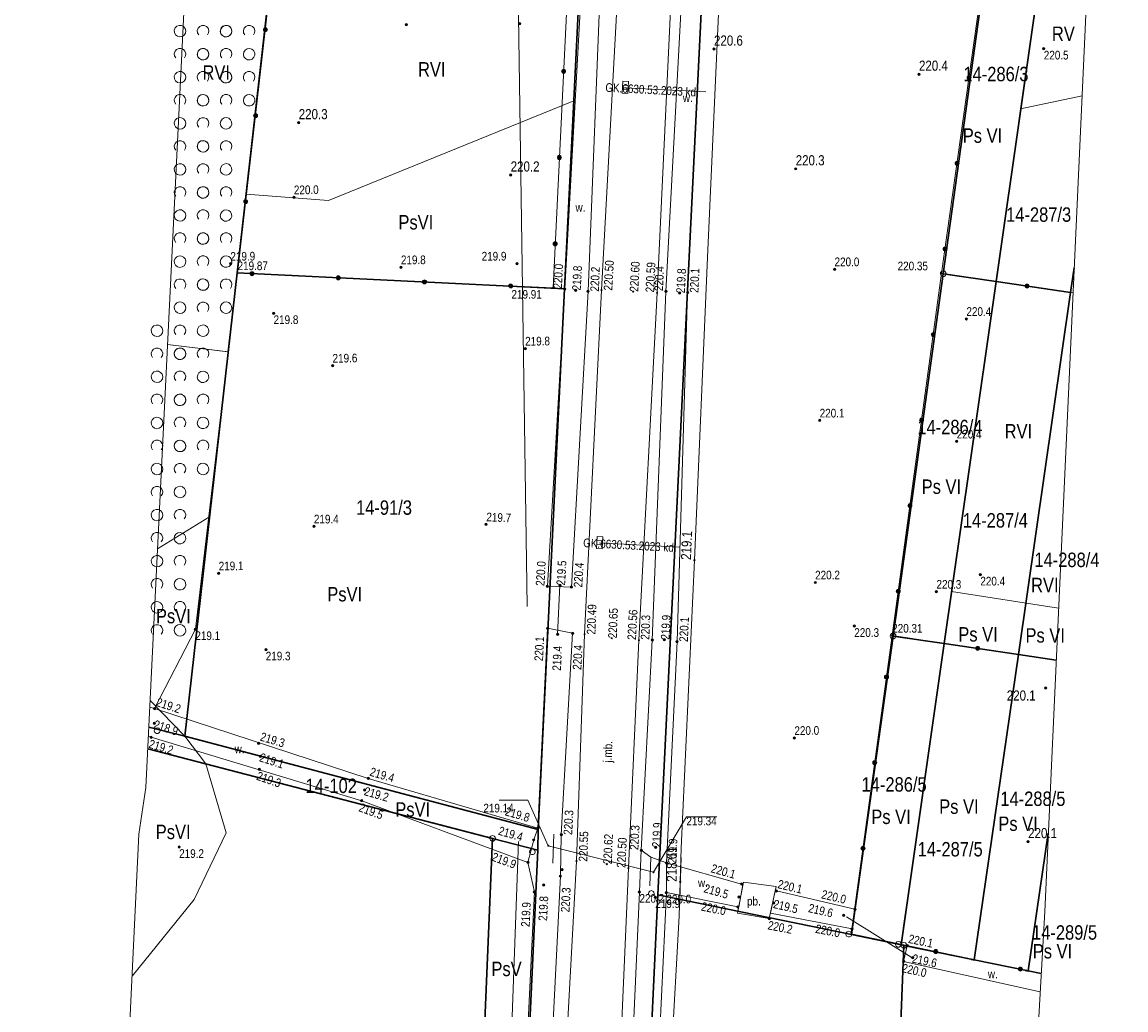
# Model space of a CAD drawing. Header units: metres. Extents: x 0 to 6601798, y -2700 to 5691112.
# Tile 57 of 60: x 6600193 to 6600289, y 5690691 to 5690777. Entities that reach past the tile are written whole.
import ezdxf
from ezdxf.enums import TextEntityAlignment as Align

# ---------------------------------------------------------------- set-up
doc = ezdxf.new("R2010")
doc.units = ezdxf.units.M
doc.header["$MEASUREMENT"] = 0
for name, color, linetype, lineweight in [('AS__Nowe_granice', 150, 'Continuous', 30), ('AS_podzial', 150, 'Continuous', 30), ('Dzialki', 150, 'Continuous', 30), ('ENERGETYKA_L_0', 7, 'Continuous', 5), ('Kontury', 7, 'Continuous', 5), ('Numery_dzialek', 150, 'Continuous', 5), ('Numery_konturow', 7, 'Continuous', 5), ('OTD_L_12', 7, 'Continuous', 5), ('OTK_E_T_0', 7, 'Continuous', 5), ('OTK_E_T_3', 7, 'Continuous', 5), ('OTK_E_T_4', 7, 'Continuous', 5), ('OTK_L_0', 7, 'Continuous', 5), ('OTK_L_4', 7, 'Continuous', 5), ('OTK_L_5', 7, 'Continuous', 5), ('OTK_L_8', 7, 'Continuous', 5), ('OTO_L_0', 7, 'Continuous', 5), ('OTR_T_0', 7, 'Continuous', 5), ('OTR_T_1', 7, 'Continuous', 5), ('OTW_E_T_2', 7, 'Continuous', 5), ('OTW_L_3', 7, 'Continuous', 5), ('OTZ_L_1', 7, 'Continuous', 5), ('P_SUK_T_1', 7, 'Continuous', 5), ('P_SUKP_E_T_0', 7, 'Continuous', 5), ('P_SUKP_L_0', 7, 'Continuous', 5), ('podzial_uzytki', 7, 'Continuous', 5), ('Punkty', 7, 'Continuous', 5), ('SUWP_L_0', 7, 'Continuous', 5), ('UEEOC_T_0', 7, 'Continuous', 5), ('UEEPB_L_0', 7, 'Continuous', 5), ('UEEPON_L_0', 7, 'Continuous', 5), ('UWWPM_L_1', 7, 'Continuous', 5), ('Uzytki', 7, 'Continuous', 5), ('WWRPP_T_0', 7, 'Continuous', 5)]:
    doc.layers.add(name, color=color, linetype=linetype, lineweight=lineweight)
doc.styles.add('STYL_ARIAL', font='ARIALN.TTF')

# ---------------------------------------------------------------- blocks, each defined once
blk = doc.blocks.new('GRT')
at = {"color": 7, "flags": 128}
blk.add_lwpolyline([(0, 2.5), (1.352, 2.103), (2.274, 1.039), (2.475, -0.356), (1.889, -1.637), (0.704, -2.399), (-0.704, -2.399), (-1.889, -1.637), (-2.475, -0.356), (-2.274, 1.039), (-1.352, 2.103), (0, 2.5)], dxfattribs=at)
blk = doc.blocks.new('GRO')
at = {"color": 7, "flags": 128}
blk.add_lwpolyline([(0, 0.45), (0.318, 0.318), (0.45, 0), (0.318, -0.318), (0, -0.45), (-0.318, -0.318), (-0.45, 0), (-0.318, 0.318), (0, 0.45)], dxfattribs=at)
blk = doc.blocks.new('801')
at = {"color": 0}
for radius in [1, 0.9, 0.8, 0.7, 0.6, 0.5, 0.4, 0.3, 0.2, 0.1]:
    blk.add_circle((0, 0), radius, dxfattribs=at)
blk = doc.blocks.new('403')
at = {"color": 0}
blk.add_circle((0, 0), 0.5, dxfattribs=at)
blk = doc.blocks.new('509')
at = {"color": 0}
for p, q in [((-5, -2.5), (-5, 2.5)), ((-5, 2.5), (5.5, 2.5)), ((-1.5, 2.5), (-1.5, -2.5)), ((2, 2.5), (2, -2.5)), ((5.5, 2.5), (5.5, -2.5)), ((5.5, -2.5), (-5, -2.5))]:
    blk.add_line(p, q, dxfattribs=at)
blk = doc.blocks.new('UGE')
at = {"color": 7, "flags": 128}
blk.add_lwpolyline([(0, 0.625), (0.442, 0.442), (0.625, 0), (0.442, -0.442), (0, -0.625), (-0.442, -0.442), (-0.625, 0), (-0.442, 0.442), (0, 0.625)], dxfattribs=at)
blk = doc.blocks.new('2_OTZK')
at = {"color": 7, "flags": 128}
for points in [[(-6.464, 6.464), (-8.208, 5.332), (-10.262, 5.007), (-12.27, 5.545), (-13.886, 6.853), (-14.83, 8.706), (-14.938, 10.782), (-14.193, 12.723), (-12.723, 14.193), (-10.782, 14.938), (-8.706, 14.83), (-6.853, 13.886), (-5.545, 12.27), (-5.007, 10.262), (-5.332, 8.208), (-6.464, 6.464)], [(6.25, 6.693), (5.232, 8.495), (5.031, 10.555), (5.682, 12.52), (7.072, 14.054), (8.965, 14.892), (11.035, 14.892), (12.928, 14.054), (14.318, 12.52), (14.969, 10.555), (14.768, 8.495), (13.75, 6.693)], [(-13.756, -13.3), (-14.771, -11.497), (-14.968, -9.439), (-14.316, -7.476), (-12.925, -5.945), (-11.034, -5.108), (-8.966, -5.108), (-7.075, -5.945), (-5.684, -7.476), (-5.032, -9.439), (-5.229, -11.497), (-6.244, -13.3)], [(6.464, -6.464), (8.208, -5.332), (10.262, -5.007), (12.27, -5.545), (13.886, -6.853), (14.83, -8.706), (14.938, -10.782), (14.193, -12.723), (12.723, -14.193), (10.782, -14.938), (8.706, -14.83), (6.853, -13.886), (5.545, -12.27), (5.007, -10.262), (5.332, -8.208), (6.464, -6.464)]]:
    blk.add_lwpolyline(points, dxfattribs=at)

msp = doc.modelspace()

# ---------------------------------------------------------------- linework, layer by layer
at = {"color": 7, "linetype": 'Continuous', "lineweight": 0, "flags": 128}
msp.add_lwpolyline([(6600268.02, 5690461.06), (6600281.59, 5690699.83), (6600288.64, 5690853.61), (6600288.02, 5690861.85), (6600285.45, 5690869.69), (6600281.07, 5690876.69), (6600275.14, 5690882.43), (6600268.01, 5690886.59), (6600254.33, 5690890.37), (6600247.4, 5690891.71), (6600239.16, 5690891.29), (6600231.25, 5690888.91), (6600224.15, 5690884.7), (6600218.26, 5690878.91), (6600213.93, 5690871.89), (6600211.41, 5690864.02), (6600210.84, 5690859.27), (6600203.54, 5690710.59), (6600202.93, 5690706.54), (6600192.79, 5690495.33)], dxfattribs=at)
at = {"layer": 'AS__Nowe_granice', "linetype": 'Continuous', "flags": 128}
for points in [[(6600255.54, 5690855.03), (6600247.99, 5690701.28)], [(6600217.22, 5690806.04), (6600211.48, 5690755.26)], [(6600239.9, 5690753.87), (6600242.41, 5690804.81)], [(6600272.78, 5690755.19), (6600277.02, 5690785.77)], [(6600211.48, 5690755.26), (6600206.93, 5690715.05)], [(6600211.48, 5690755.26), (6600239.9, 5690753.87)], [(6600268.42, 5690723.74), (6600272.78, 5690755.19)], [(6600237.6, 5690706.96), (6600239.9, 5690753.87)], [(6600264.82, 5690697.83), (6600268.42, 5690723.74)], [(6600203.705, 5690713.953), (6600233.64, 5690706.18), (6600237.567, 5690705.16), (6600237.6, 5690706.96), (6600206.93, 5690715.05), (6600203.798, 5690715.849)], [(6600206.93, 5690715.05), (6600237.6, 5690706.96)], [(6600237.6, 5690706.96), (6600237.567, 5690705.16)], [(6600223.3, 5690460.39), (6600233.64, 5690706.18)], [(6600233.64, 5690706.18), (6600237.567, 5690705.16)], [(6600237.567, 5690705.16), (6600226.2, 5690460.16)], [(6600247.99, 5690701.28), (6600236.59, 5690459.38)], [(6600247.99, 5690701.28), (6600264.82, 5690697.83)], [(6600269.11, 5690696.95), (6600264.82, 5690697.83)], [(6600269.36, 5690696.9), (6600269.11, 5690696.95)], [(6600260.02, 5690457.93), (6600269.36, 5690696.9)]]:
    msp.add_lwpolyline(points, dxfattribs=at)
at = {"layer": 'AS_podzial', "linetype": 'Continuous', "flags": 128}
for points in [[(6600272.78, 5690755.19), (6600277.36, 5690754.51)], [(6600268.42, 5690723.74), (6600272.85, 5690723.09)], [(6600206.93, 5690715.05), (6600203.798, 5690715.849)], [(6600233.64, 5690706.18), (6600228.433, 5690707.532)], [(6600269.11, 5690696.95), (6600269.491, 5690699.615)], [(6600269.36, 5690696.9), (6600275.47, 5690695.64)]]:
    msp.add_lwpolyline(points, dxfattribs=at)
at = {"layer": 'Dzialki', "linetype": 'Continuous', "flags": 128}
for points in [[(6600277.36, 5690754.51), (6600281.73, 5690785.07)], [(6600283.84, 5690753.55), (6600284.152, 5690755.71)], [(6600272.85, 5690723.09), (6600277.36, 5690754.51)], [(6600277.36, 5690754.51), (6600283.84, 5690753.55)], [(6600279.3, 5690722.13), (6600283.84, 5690753.55)], [(6600269.11, 5690696.95), (6600272.85, 5690723.09)], [(6600272.85, 5690723.09), (6600279.3, 5690722.13)], [(6600275.47, 5690695.64), (6600279.3, 5690722.13)], [(6600279.3, 5690722.13), (6600282.59, 5690721.646)], [(6600280.16, 5690694.68), (6600281.902, 5690706.625)], [(6600275.47, 5690695.64), (6600280.16, 5690694.68)], [(6600280.16, 5690694.68), (6600281.284, 5690694.448)]]:
    msp.add_lwpolyline(points, dxfattribs=at)
at = {"layer": 'ENERGETYKA_L_0', "color": 1, "linetype": 'Continuous', "flags": 128}
msp.add_lwpolyline([(6600249.87, 5690700), (6600250.01, 5690704.52)], dxfattribs=at)
at = {"layer": 'Kontury', "color": 3, "linetype": 'Continuous', "flags": 128}
for points in [[(6600255.54, 5690855.03), (6600247.99, 5690701.28)], [(6600279.5, 5690769.5), (6600287.27, 5690823.718)], [(6600240.71, 5690770.19), (6600242.41, 5690804.81)], [(6600240.71, 5690770.19), (6600219.39, 5690761.55)], [(6600237.6, 5690706.96), (6600240.71, 5690770.19)], [(6600279.5, 5690769.5), (6600284.835, 5690770.617)], [(6600277.36, 5690754.51), (6600279.5, 5690769.5)], [(6600212.25, 5690762.08), (6600210.66, 5690748.42)], [(6600219.39, 5690761.55), (6600212.25, 5690762.08)], [(6600273.5, 5690727.61), (6600277.36, 5690754.51)], [(6600210.66, 5690748.42), (6600205.429, 5690749.053)], [(6600282.797, 5690726.161), (6600273.5, 5690727.61)], [(6600233.64, 5690706.18), (6600208.74, 5690712.65)], [(6600208.74, 5690712.65), (6600210.52, 5690706.68)], [(6600210.52, 5690706.68), (6600207.73, 5690700.87)], [(6600237.57, 5690705.16), (6600237.6, 5690706.96)], [(6600235.146, 5690652.961), (6600237.57, 5690705.16)], [(6600207.73, 5690700.87), (6600202.339, 5690694.233)], [(6600247.99, 5690701.28), (6600245.685, 5690652.359)], [(6600251.2, 5690700.62), (6600250.53, 5690700.76)], [(6600264.58, 5690697.87), (6600251.2, 5690700.62)], [(6600268.89, 5690696.99), (6600264.58, 5690697.87)], [(6600275.47, 5690695.64), (6600268.89, 5690696.99)]]:
    msp.add_lwpolyline(points, dxfattribs=at)
at = {"layer": 'OTD_L_12', "color": 7, "linetype": 'Continuous', "flags": 128}
for points in [[(6600238.974, 5690706.564), (6600238.885, 5690704.039)], [(6600247.373, 5690704.553), (6600247.301, 5690702.057)]]:
    msp.add_lwpolyline(points, dxfattribs=at)
at = {"layer": 'OTK_L_0', "color": 7, "linetype": 'Continuous', "flags": 128}
for points in [[(6600243.101, 5690753.757), (6600244.598, 5690781.447)], [(6600249.26, 5690781.775), (6600247.929, 5690753.533)], [(6600241.634, 5690723.898), (6600243.101, 5690753.757)], [(6600247.929, 5690753.533), (6600246.355, 5690723.379)], [(6600240.928, 5690704.194), (6600241.634, 5690723.898)], [(6600246.355, 5690723.379), (6600245.438, 5690703.6)], [(6600239.13, 5690671.373), (6600240.928, 5690704.194)], [(6600245.438, 5690703.6), (6600244.037, 5690671.143)]]:
    msp.add_lwpolyline(points, dxfattribs=at)
at = {"layer": 'OTK_L_4', "color": 7, "linetype": 'Continuous', "flags": 128}
for points in [[(6600255.421, 5690702.373), (6600254.912, 5690699.688)], [(6600258.276, 5690702.019), (6600255.421, 5690702.373)], [(6600257.672, 5690699.219), (6600258.276, 5690702.019)], [(6600254.912, 5690699.688), (6600257.672, 5690699.219)]]:
    msp.add_lwpolyline(points, dxfattribs=at)
at = {"layer": 'OTK_L_5', "color": 7, "linetype": 'Continuous', "flags": 128}
for points in [[(6600239.917, 5690753.864), (6600241.471, 5690782.248)], [(6600243.073, 5690782.047), (6600241.937, 5690753.665)], [(6600248.691, 5690753.657), (6600250.206, 5690781.636)], [(6600251.898, 5690781.546), (6600250.576, 5690753.557)], [(6600238.401, 5690728.059), (6600239.917, 5690753.864)], [(6600241.937, 5690753.665), (6600240.495, 5690727.999)], [(6600247.516, 5690723.4), (6600248.691, 5690753.657)], [(6600250.576, 5690753.557), (6600249.662, 5690723.268)], [(6600240.495, 5690727.999), (6600238.401, 5690728.059)], [(6600237.579, 5690707.078), (6600238.423, 5690724.425)], [(6600238.423, 5690724.425), (6600240.587, 5690723.981)], [(6600240.587, 5690723.981), (6600239.614, 5690706.519)], [(6600246.56, 5690705.152), (6600247.516, 5690723.4)], [(6600249.662, 5690723.268), (6600248.761, 5690704.055)], [(6600237.221, 5690706.058), (6600237.579, 5690707.078)], [(6600239.614, 5690706.519), (6600239.54, 5690702.906)], [(6600236.71, 5690704.094), (6600237.221, 5690706.058)], [(6600246.4, 5690701.54), (6600246.56, 5690705.152)], [(6600247.373, 5690704.553), (6600246.56, 5690705.152)], [(6600246.56, 5690705.152), (6600247.373, 5690704.553)], [(6600237.273, 5690701.541), (6600236.71, 5690704.094)], [(6600248.761, 5690704.055), (6600247.373, 5690704.553)], [(6600247.373, 5690704.553), (6600248.761, 5690704.055)], [(6600248.761, 5690704.055), (6600248.739, 5690701.483)], [(6600239.54, 5690702.906), (6600237.942, 5690671.424)], [(6600235.799, 5690671.306), (6600237.273, 5690701.541)], [(6600245.055, 5690671.169), (6600246.4, 5690701.54)], [(6600248.739, 5690701.483), (6600247.303, 5690671.41)]]:
    msp.add_lwpolyline(points, dxfattribs=at)
at = {"layer": 'OTK_L_8', "color": 7, "linetype": 'Continuous', "flags": 128}
for points in [[(6600239.499, 5690728.149), (6600239.293, 5690723.88)], [(6600238.477, 5690705.549), (6600247.62, 5690703.238)], [(6600270, 5690695.89), (6600264.38, 5690699.39)]]:
    msp.add_lwpolyline(points, dxfattribs=at)
at = {"layer": 'OTO_L_0', "color": 7, "linetype": 'Continuous', "flags": 128}
for points in [[(6600272.64, 5690755.223), (6600276.919, 5690785.758)], [(6600238.894, 5690753.957), (6600240.234, 5690781.365)], [(6600214.374, 5690780.376), (6600211.504, 5690755.239)], [(6600211.504, 5690755.239), (6600238.894, 5690753.957)], [(6600268.346, 5690723.781), (6600272.64, 5690755.223)], [(6600272.64, 5690755.223), (6600284.052, 5690753.523)], [(6600264.788, 5690697.894), (6600268.346, 5690723.781)], [(6600268.346, 5690723.781), (6600282.59, 5690721.652)], [(6600264.788, 5690697.894), (6600281.285, 5690694.464)]]:
    msp.add_lwpolyline(points, dxfattribs=at)
at = {"layer": 'OTO_L_0', "color": 7, "linetype": 'Continuous'}
for centre, radius in [((6600213.915, 5690776.355), 0.175), ((6600213.915, 5690776.355), 0.158), ((6600213.915, 5690776.355), 0.14), ((6600213.915, 5690776.355), 0.122), ((6600213.915, 5690776.355), 0.105), ((6600213.915, 5690776.355), 0.0875), ((6600213.915, 5690776.355), 0.07), ((6600213.915, 5690776.355), 0.0525), ((6600213.915, 5690776.355), 0.035), ((6600239.813, 5690772.762), 0.175), ((6600239.813, 5690772.762), 0.158), ((6600239.813, 5690772.762), 0.14), ((6600239.813, 5690772.762), 0.122), ((6600239.813, 5690772.762), 0.105), ((6600239.813, 5690772.762), 0.0875), ((6600239.813, 5690772.762), 0.07), ((6600239.813, 5690772.762), 0.0525), ((6600239.813, 5690772.762), 0.035), ((6600275.018, 5690772.193), 0.175), ((6600275.018, 5690772.193), 0.158), ((6600275.018, 5690772.193), 0.14), ((6600275.018, 5690772.193), 0.122), ((6600275.018, 5690772.193), 0.105), ((6600275.018, 5690772.193), 0.0875), ((6600275.018, 5690772.193), 0.07), ((6600275.018, 5690772.193), 0.0525), ((6600275.018, 5690772.193), 0.035), ((6600213.064, 5690768.903), 0.175), ((6600213.064, 5690768.903), 0.158), ((6600213.064, 5690768.903), 0.14), ((6600213.064, 5690768.903), 0.122), ((6600213.064, 5690768.903), 0.105), ((6600213.064, 5690768.903), 0.0875), ((6600213.064, 5690768.903), 0.07), ((6600213.064, 5690768.903), 0.0525), ((6600213.064, 5690768.903), 0.035), ((6600239.447, 5690765.271), 0.175), ((6600239.447, 5690765.271), 0.158), ((6600239.447, 5690765.271), 0.14), ((6600239.447, 5690765.271), 0.122), ((6600239.447, 5690765.271), 0.105), ((6600239.447, 5690765.271), 0.0875), ((6600239.447, 5690765.271), 0.07), ((6600239.447, 5690765.271), 0.0525), ((6600239.447, 5690765.271), 0.035), ((6600273.977, 5690764.765), 0.175), ((6600273.977, 5690764.765), 0.158), ((6600273.977, 5690764.765), 0.14), ((6600273.977, 5690764.765), 0.122), ((6600273.977, 5690764.765), 0.105), ((6600273.977, 5690764.765), 0.0875), ((6600273.977, 5690764.765), 0.07), ((6600273.977, 5690764.765), 0.0525), ((6600273.977, 5690764.765), 0.035), ((6600212.213, 5690761.451), 0.175), ((6600212.213, 5690761.451), 0.158), ((6600212.213, 5690761.451), 0.14), ((6600212.213, 5690761.451), 0.122), ((6600212.213, 5690761.451), 0.105), ((6600212.213, 5690761.451), 0.0875), ((6600212.213, 5690761.451), 0.07), ((6600212.213, 5690761.451), 0.0525), ((6600212.213, 5690761.451), 0.035), ((6600239.081, 5690757.78), 0.175), ((6600239.081, 5690757.78), 0.158), ((6600239.081, 5690757.78), 0.14), ((6600239.081, 5690757.78), 0.122), ((6600239.081, 5690757.78), 0.105), ((6600239.081, 5690757.78), 0.0875), ((6600239.081, 5690757.78), 0.07), ((6600239.081, 5690757.78), 0.0525), ((6600239.081, 5690757.78), 0.035), ((6600272.936, 5690757.338), 0.175), ((6600272.936, 5690757.338), 0.158), ((6600272.936, 5690757.338), 0.14), ((6600272.936, 5690757.338), 0.122), ((6600272.936, 5690757.338), 0.105), ((6600272.936, 5690757.338), 0.0875), ((6600272.936, 5690757.338), 0.07), ((6600272.936, 5690757.338), 0.0525), ((6600272.936, 5690757.338), 0.035), ((6600212.75, 5690755.181), 0.175), ((6600212.75, 5690755.181), 0.158), ((6600212.75, 5690755.181), 0.14), ((6600212.75, 5690755.181), 0.122), ((6600212.75, 5690755.181), 0.105), ((6600212.75, 5690755.181), 0.0875), ((6600212.75, 5690755.181), 0.07), ((6600212.75, 5690755.181), 0.0525), ((6600212.75, 5690755.181), 0.035), ((6600220.242, 5690754.83), 0.175), ((6600220.242, 5690754.83), 0.158), ((6600220.242, 5690754.83), 0.14), ((6600220.242, 5690754.83), 0.122), ((6600220.242, 5690754.83), 0.105), ((6600220.242, 5690754.83), 0.0875), ((6600220.242, 5690754.83), 0.07), ((6600220.242, 5690754.83), 0.0525), ((6600220.242, 5690754.83), 0.035), ((6600227.734, 5690754.479), 0.175), ((6600227.734, 5690754.479), 0.158), ((6600227.734, 5690754.479), 0.14), ((6600227.734, 5690754.479), 0.122), ((6600227.734, 5690754.479), 0.105), ((6600227.734, 5690754.479), 0.0875), ((6600227.734, 5690754.479), 0.07), ((6600227.734, 5690754.479), 0.0525), ((6600227.734, 5690754.479), 0.035), ((6600235.225, 5690754.129), 0.175), ((6600235.225, 5690754.129), 0.158), ((6600235.225, 5690754.129), 0.14), ((6600235.225, 5690754.129), 0.122), ((6600235.225, 5690754.129), 0.105), ((6600235.225, 5690754.129), 0.0875), ((6600235.225, 5690754.129), 0.07), ((6600235.225, 5690754.129), 0.0525), ((6600235.225, 5690754.129), 0.035), ((6600280.058, 5690754.118), 0.175), ((6600280.058, 5690754.118), 0.158), ((6600280.058, 5690754.118), 0.14), ((6600280.058, 5690754.118), 0.122), ((6600280.058, 5690754.118), 0.105), ((6600280.058, 5690754.118), 0.0875), ((6600280.058, 5690754.118), 0.07), ((6600280.058, 5690754.118), 0.0525), ((6600280.058, 5690754.118), 0.035), ((6600271.914, 5690749.908), 0.175), ((6600271.914, 5690749.908), 0.158), ((6600271.914, 5690749.908), 0.14), ((6600271.914, 5690749.908), 0.122), ((6600271.914, 5690749.908), 0.105), ((6600271.914, 5690749.908), 0.0875), ((6600271.914, 5690749.908), 0.07), ((6600271.914, 5690749.908), 0.0525), ((6600271.914, 5690749.908), 0.035), ((6600270.899, 5690742.477), 0.175), ((6600270.899, 5690742.477), 0.158), ((6600270.899, 5690742.477), 0.14), ((6600270.899, 5690742.477), 0.122), ((6600270.899, 5690742.477), 0.105), ((6600270.899, 5690742.477), 0.0875), ((6600270.899, 5690742.477), 0.07), ((6600270.899, 5690742.477), 0.0525), ((6600270.899, 5690742.477), 0.035), ((6600269.885, 5690735.046), 0.175), ((6600269.885, 5690735.046), 0.158), ((6600269.885, 5690735.046), 0.14), ((6600269.885, 5690735.046), 0.122), ((6600269.885, 5690735.046), 0.105), ((6600269.885, 5690735.046), 0.0875), ((6600269.885, 5690735.046), 0.07), ((6600269.885, 5690735.046), 0.0525), ((6600269.885, 5690735.046), 0.035), ((6600268.87, 5690727.615), 0.175), ((6600268.87, 5690727.615), 0.158), ((6600268.87, 5690727.615), 0.14), ((6600268.87, 5690727.615), 0.122), ((6600268.87, 5690727.615), 0.105), ((6600268.87, 5690727.615), 0.0875), ((6600268.87, 5690727.615), 0.07), ((6600268.87, 5690727.615), 0.0525), ((6600268.87, 5690727.615), 0.035), ((6600275.764, 5690722.673), 0.175), ((6600275.764, 5690722.673), 0.158), ((6600275.764, 5690722.673), 0.14), ((6600275.764, 5690722.673), 0.122), ((6600275.764, 5690722.673), 0.105), ((6600275.764, 5690722.673), 0.0875), ((6600275.764, 5690722.673), 0.07), ((6600275.764, 5690722.673), 0.0525), ((6600275.764, 5690722.673), 0.035), ((6600267.852, 5690720.184), 0.175), ((6600267.852, 5690720.184), 0.158), ((6600267.852, 5690720.184), 0.14), ((6600267.852, 5690720.184), 0.122), ((6600267.852, 5690720.184), 0.105), ((6600267.852, 5690720.184), 0.0875), ((6600267.852, 5690720.184), 0.07), ((6600267.852, 5690720.184), 0.0525), ((6600267.852, 5690720.184), 0.035), ((6600266.831, 5690712.754), 0.175), ((6600266.831, 5690712.754), 0.158), ((6600266.831, 5690712.754), 0.14), ((6600266.831, 5690712.754), 0.122), ((6600266.831, 5690712.754), 0.105), ((6600266.831, 5690712.754), 0.0875), ((6600266.831, 5690712.754), 0.07), ((6600266.831, 5690712.754), 0.0525), ((6600266.831, 5690712.754), 0.035), ((6600265.809, 5690705.324), 0.175), ((6600265.809, 5690705.324), 0.158), ((6600265.809, 5690705.324), 0.14), ((6600265.809, 5690705.324), 0.122), ((6600265.809, 5690705.324), 0.105), ((6600265.809, 5690705.324), 0.0875), ((6600265.809, 5690705.324), 0.07), ((6600265.809, 5690705.324), 0.0525), ((6600265.809, 5690705.324), 0.035), ((6600272.131, 5690696.367), 0.175), ((6600272.131, 5690696.367), 0.158), ((6600272.131, 5690696.367), 0.14), ((6600272.131, 5690696.367), 0.122), ((6600272.131, 5690696.367), 0.105), ((6600272.131, 5690696.367), 0.0875), ((6600272.131, 5690696.367), 0.07), ((6600272.131, 5690696.367), 0.0525), ((6600272.131, 5690696.367), 0.035), ((6600279.474, 5690694.841), 0.175), ((6600279.474, 5690694.841), 0.158), ((6600279.474, 5690694.841), 0.14), ((6600279.474, 5690694.841), 0.122), ((6600279.474, 5690694.841), 0.105), ((6600279.474, 5690694.841), 0.0875), ((6600279.474, 5690694.841), 0.07), ((6600279.474, 5690694.841), 0.0525), ((6600279.474, 5690694.841), 0.035)]:
    msp.add_circle(centre, radius, dxfattribs=at)
at = {"layer": 'OTR_T_0', "color": 7, "linetype": 'Continuous', "flags": 128}
for points in [[(6600234.203, 5690709.5), (6600236.7, 5690709.5)], [(6600238.48, 5690705.55), (6600236.7, 5690709.5)], [(6600247.62, 5690703.238), (6600250.478, 5690708.054)], [(6600250.478, 5690708.054), (6600253.11, 5690708.054)]]:
    msp.add_lwpolyline(points, dxfattribs=at)
at = {"layer": 'OTW_L_3', "color": 7, "linetype": 'Continuous', "flags": 128}
for points in [[(6600203.882, 5690717.561), (6600204.29, 5690717.444), (6600222.846, 5690711.391)], [(6600222.282, 5690709.444), (6600203.999, 5690714.96), (6600203.758, 5690715.032)], [(6600222.846, 5690711.391), (6600237.579, 5690707.078)], [(6600236.71, 5690704.094), (6600222.282, 5690709.444)], [(6600237.579, 5690707.078), (6600237.221, 5690706.058)], [(6600237.221, 5690706.058), (6600236.71, 5690704.094)], [(6600248.761, 5690704.055), (6600248.739, 5690701.483)], [(6600255.263, 5690702.217), (6600248.761, 5690704.055)], [(6600255.387, 5690702.193), (6600255.014, 5690700.225)], [(6600255.263, 5690702.217), (6600255.387, 5690702.193)], [(6600248.739, 5690701.483), (6600254.94, 5690700.239)], [(6600257.774, 5690699.693), (6600258.195, 5690701.642)], [(6600258.195, 5690701.642), (6600258.285, 5690701.624)], [(6600265.108, 5690700.029), (6600258.285, 5690701.624)], [(6600255.014, 5690700.225), (6600254.94, 5690700.239)], [(6600264.857, 5690698.329), (6600265.108, 5690700.029)], [(6600264.857, 5690698.329), (6600257.774, 5690699.693)], [(6600269.65, 5690696.869), (6600269.337, 5690695.503)], [(6600281.285, 5690694.461), (6600269.65, 5690696.869)], [(6600269.337, 5690695.503), (6600281.195, 5690692.875)]]:
    msp.add_lwpolyline(points, dxfattribs=at)
at = {"layer": 'OTZ_L_1', "color": 7, "linetype": 'Continuous', "flags": 128}
for points in [[(6600217.146, 5690806.18), (6600211.504, 5690755.239)], [(6600211.504, 5690755.239), (6600207.839, 5690724.331)], [(6600207.839, 5690724.331), (6600204.29, 5690717.444)], [(6600204.29, 5690717.444), (6600203.882, 5690717.561)]]:
    msp.add_lwpolyline(points, dxfattribs=at)
at = {"layer": 'P_SUKP_L_0', "color": 30, "linetype": 'Continuous', "flags": 128}
for points in [[(6600252.16, 5690770.96), (6600245.17, 5690771.33)], [(6600242.94, 5690731.83), (6600249.88, 5690731.46)]]:
    msp.add_lwpolyline(points, dxfattribs=at)
at = {"layer": 'podzial_uzytki', "color": 3, "linetype": 'Continuous', "flags": 128}
msp.add_lwpolyline([(6600233.64, 5690706.18), (6600236.43, 5690705.46)], dxfattribs=at)
at = {"layer": 'SUWP_L_0', "color": 161, "linetype": 'Continuous', "flags": 128}
msp.add_lwpolyline([(6600232.4, 5690609.11), (6600235.89, 5690705.92)], dxfattribs=at)
at = {"layer": 'UEEPB_L_0', "color": 1, "linetype": 'Continuous', "flags": 128}
for points in [[(6600250.02, 5690705.34), (6600249.94, 5690702.42)], [(6600249.94, 5690702.42), (6600249.86, 5690699.43)]]:
    msp.add_lwpolyline(points, dxfattribs=at)
at = {"layer": 'UEEPON_L_0', "color": 1, "linetype": 'Continuous', "flags": 128}
for points in [[(6600252.32, 5690756.6), (6600253.38, 5690780.31)], [(6600251.17, 5690730.32), (6600252.32, 5690756.6)], [(6600250.02, 5690705.34), (6600251.17, 5690730.32)], [(6600249.94, 5690702.42), (6600250.02, 5690705.34)], [(6600249.86, 5690699.43), (6600249.94, 5690702.42)], [(6600248.51, 5690675.59), (6600249.86, 5690699.43)]]:
    msp.add_lwpolyline(points, dxfattribs=at)
at = {"layer": 'UWWPM_L_1', "color": 161, "linetype": 'Continuous', "flags": 128}
msp.add_lwpolyline([(6600235.43, 5690809.14), (6600236.651, 5690726.312)], dxfattribs=at)
at = {"layer": 'Uzytki', "color": 3, "linetype": 'Continuous', "flags": 128}
for points in [[(6600255.54, 5690855.03), (6600247.99, 5690701.28)], [(6600240.71, 5690770.19), (6600242.41, 5690804.81)], [(6600240.71, 5690770.19), (6600219.39, 5690761.55)], [(6600237.6, 5690706.96), (6600240.71, 5690770.19)], [(6600212.25, 5690762.08), (6600210.7, 5690748.41)], [(6600219.39, 5690761.55), (6600212.25, 5690762.08)], [(6600205.428, 5690749.049), (6600210.7, 5690748.41)], [(6600210.7, 5690748.41), (6600209.06, 5690734.08)], [(6600209.06, 5690734.08), (6600204.558, 5690731.317)], [(6600203.911, 5690718.155), (6600206.93, 5690715.05)], [(6600206.93, 5690715.05), (6600208.74, 5690712.65)], [(6600208.74, 5690712.65), (6600203.705, 5690713.955)], [(6600237.57, 5690705.16), (6600237.6, 5690706.96)], [(6600235.146, 5690652.961), (6600237.57, 5690705.16)], [(6600247.99, 5690701.28), (6600245.685, 5690652.359)]]:
    msp.add_lwpolyline(points, dxfattribs=at)

# ---------------------------------------------------------------- block references
at = {"layer": 'OTR_T_0', "color": 7, "linetype": 'Continuous', "xscale": 0.1, "yscale": 0.1, "zscale": 0.1, "rotation": 0.0008399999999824}
for p in [(6600211.504, 5690755.239), (6600272.64, 5690755.223), (6600238.894, 5690753.957), (6600243.101, 5690753.757), (6600245.855, 5690753.63), (6600247.929, 5690753.533), (6600241.634, 5690723.898), (6600268.346, 5690723.781), (6600243.991, 5690723.552), (6600246.355, 5690723.379), (6600240.928, 5690704.194), (6600243.562, 5690703.95), (6600245.438, 5690703.6)]:
    msp.add_blockref('403', p, dxfattribs=at)
at = {"layer": 'OTR_T_0', "color": 7, "linetype": 'Continuous', "xscale": 0.1, "yscale": 0.1, "zscale": 0.1}
for p in [(6600238.48, 5690705.55), (6600247.62, 5690703.238)]:
    msp.add_blockref('403', p, dxfattribs=at)
at = {"layer": 'OTR_T_1', "color": 7, "linetype": 'Continuous', "xscale": 0.1, "yscale": 0.1, "zscale": 0.1}
for p in [(6600226.15, 5690776.81), (6600236.01, 5690776.89), (6600281.51, 5690774.72), (6600216.4, 5690761.82), (6600210.89, 5690756.05), (6600225.69, 5690755.75), (6600235.77, 5690756.07), (6600263.34, 5690755.58), (6600214.63, 5690751.76), (6600274.79, 5690751.27), (6600236.48, 5690748.69), (6600219.76, 5690747.21), (6600262.05, 5690742.45), (6600273.95, 5690740.63), (6600218.13, 5690733.26), (6600233.08, 5690733.45), (6600209.87, 5690729.18), (6600276, 5690729.07), (6600261.66, 5690728.39), (6600272.19, 5690727.6), (6600213.96, 5690722.55), (6600213.33, 5690714.44), (6600259.86, 5690714.9), (6600213.47, 5690713.31), (6600213.39, 5690712.18), (6600239.68, 5690703.46)]:
    msp.add_blockref('801', p, dxfattribs=at)
at = {"layer": 'OTR_T_1', "color": 7, "linetype": 'Continuous', "xscale": 0.1, "yscale": 0.1, "zscale": 0.1, "rotation": 0.0008399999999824}
for p in [(6600239.917, 5690753.864), (6600240.86, 5690753.74), (6600241.937, 5690753.665), (6600248.691, 5690753.657), (6600249.898, 5690753.502), (6600250.576, 5690753.557), (6600238.401, 5690728.059), (6600239.499, 5690728.149), (6600240.495, 5690727.999), (6600207.839, 5690724.331), (6600238.423, 5690724.425), (6600239.293, 5690723.88), (6600240.587, 5690723.981), (6600265.053, 5690724.61), (6600247.516, 5690723.4), (6600248.565, 5690723.436), (6600249.662, 5690723.268), (6600204.29, 5690717.444), (6600204.282, 5690716.175), (6600203.999, 5690714.96), (6600222.846, 5690711.391), (6600222.55, 5690710.375), (6600222.282, 5690709.444), (6600237.579, 5690707.078), (6600239.614, 5690706.519), (6600237.221, 5690706.058), (6600206.43, 5690705.43), (6600246.56, 5690705.152), (6600247.798, 5690705.416), (6600236.71, 5690704.094), (6600248.761, 5690704.055), (6600239.54, 5690702.906), (6600238.09, 5690702.134), (6600255.263, 5690702.217), (6600258.285, 5690701.624), (6600237.273, 5690701.541), (6600246.4, 5690701.54), (6600247.775, 5690701.08), (6600248.739, 5690701.483), (6600255.038, 5690701.098), (6600254.94, 5690700.239), (6600258.064, 5690700.583), (6600265.108, 5690700.029), (6600257.672, 5690699.219), (6600264.13, 5690699.517), (6600264.857, 5690698.329), (6600269.65, 5690696.869), (6600269.337, 5690695.503), (6600270.114, 5690695.843)]:
    msp.add_blockref('801', p, dxfattribs=at)
at = {"layer": 'OTZ_L_1', "color": 7, "linetype": 'Continuous', "xscale": 0.1, "yscale": 0.1, "zscale": 0.1}
for p in [(6600209.504, 5690777.239), (6600207.504, 5690775.239), (6600211.504, 5690775.239), (6600209.504, 5690773.239), (6600207.504, 5690771.239), (6600211.504, 5690771.239), (6600209.504, 5690769.239), (6600207.504, 5690767.239), (6600209.504, 5690765.239), (6600207.504, 5690763.239), (6600209.504, 5690761.239), (6600207.504, 5690759.239), (6600209.504, 5690757.239), (6600207.504, 5690755.239), (6600209.504, 5690753.239), (6600207.504, 5690751.239), (6600205.504, 5690749.239), (6600207.504, 5690747.239), (6600205.504, 5690745.239), (6600207.504, 5690743.239), (6600205.504, 5690741.239), (6600207.504, 5690739.239), (6600205.504, 5690737.239), (6600205.504, 5690733.239), (6600205.504, 5690729.239), (6600205.504, 5690725.239)]:
    msp.add_blockref('2_OTZK', p, dxfattribs=at)
at = {"layer": 'P_SUK_T_1', "color": 7, "linetype": 'Continuous', "xscale": 0.1, "yscale": 0.1, "zscale": 0.1}
for p, rotation in [((6600245.17, 5690771.33), 86.37338999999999), ((6600242.94, 5690731.83), 87.12969)]:
    msp.add_blockref('509', p, dxfattribs=dict(at, rotation=rotation))
at = {"layer": 'Punkty', "color": 7, "linetype": 'Continuous', "xscale": 0.1, "yscale": 0.1, "zscale": 0.1}
for name, p in [('GRT', (6600272.78, 5690755.19)), ('GRO', (6600211.48, 5690755.26)), ('GRO', (6600277.36, 5690754.51)), ('GRO', (6600239.9, 5690753.87)), ('GRO', (6600283.84, 5690753.55)), ('GRT', (6600268.42, 5690723.74)), ('GRO', (6600272.85, 5690723.09)), ('GRO', (6600279.3, 5690722.13)), ('GRT', (6600204.52, 5690715.54)), ('GRO', (6600206.93, 5690715.05)), ('GRO', (6600237.6, 5690706.96)), ('GRT', (6600233.64, 5690706.18)), ('GRT', (6600237.1, 5690705.02)), ('GRT', (6600247.43, 5690701.4)), ('GRT', (6600264.58, 5690697.87)), ('GRO', (6600264.82, 5690697.83)), ('GRT', (6600268.89, 5690696.99)), ('GRO', (6600269.11, 5690696.95)), ('GRT', (6600269.36, 5690696.9)), ('GRO', (6600275.26, 5690695.68)), ('GRO', (6600275.47, 5690695.64)), ('GRO', (6600279.97, 5690694.72)), ('GRO', (6600280.16, 5690694.68))]:
    msp.add_blockref(name, p, dxfattribs=at)
at = {"layer": 'UEEOC_T_0', "color": 1, "linetype": 'Continuous', "xscale": 0.1, "yscale": 0.1, "zscale": 0.1}
for p in [(6600251.17, 5690730.32), (6600249.94, 5690702.42)]:
    msp.add_blockref('UGE', p, dxfattribs=at)
at = {"layer": 'WWRPP_T_0', "color": 7, "linetype": 'Continuous', "xscale": 0.1, "yscale": 0.1, "zscale": 0.1}
for p in [(6600252.87, 5690774.68), (6600270.67, 5690772.5), (6600216.813, 5690768.294), (6600259.966, 5690764.29), (6600235.216, 5690763.752), (6600281.67, 5690719.24), (6600280.15, 5690705.9)]:
    msp.add_blockref('801', p, dxfattribs=at)

# ---------------------------------------------------------------- texts
at = {"layer": 'Numery_dzialek', "linetype": 'Continuous', "style": 'STYL_ARIAL'}
for s, p in [('14-286/3', (6600274.529, 5690773.142)), ('14-287/3', (6600278.236, 5690760.944)), ('14-286/4', (6600270.531, 5690742.506)), ('14-91/3', (6600221.788, 5690735.516)), ('14-287/4', (6600274.479, 5690734.409)), ('14-288/4', (6600280.693, 5690730.98)), ('14-102', (6600217.405, 5690711.369)), ('14-286/5', (6600265.685, 5690711.49)), ('14-288/5', (6600277.735, 5690710.25)), ('14-287/5', (6600270.554, 5690705.868)), ('14-289/5', (6600280.485, 5690698.644))]:
    msp.add_text(s, height=1.25, dxfattribs=at).set_placement(p, align=Align.TOP_LEFT)
at = {"layer": 'Numery_konturow', "color": 3, "linetype": 'Continuous', "style": 'STYL_ARIAL'}
msp.add_text('RV', height=1.25, dxfattribs=at).set_placement((6600284.202, 5690776.635), align=Align.TOP_RIGHT)
for p in [(6600208.456, 5690773.273), (6600227.174, 5690773.547), (6600278.108, 5690742.141), (6600280.406, 5690728.796)]:
    msp.add_text('RVI', height=1.25, dxfattribs=at).set_placement(p, align=Align.TOP_LEFT)
at = {"layer": 'OTK_E_T_0', "color": 7, "linetype": 'Continuous', "style": 'STYL_ARIAL'}
msp.add_text('j.mb.', height=0.75, rotation=87.9, dxfattribs=at).set_placement((6600243.647, 5690713.702), align=Align.MIDDLE_CENTER)
at = {"layer": 'OTK_E_T_3', "color": 7, "linetype": 'Continuous', "style": 'STYL_ARIAL'}
msp.add_text('pb.', height=0.75, dxfattribs=at).set_placement((6600256.334, 5690700.734), align=Align.MIDDLE_CENTER)
at = {"layer": 'OTK_E_T_4', "color": 7, "linetype": 'Continuous', "style": 'STYL_ARIAL'}
for p in [(6600250.596, 5690770.451), (6600241.276, 5690760.938)]:
    msp.add_text('w.', height=0.75, dxfattribs=at).set_placement(p, align=Align.MIDDLE_CENTER)
at = {"layer": 'OTR_T_0', "color": 7, "linetype": 'Continuous', "style": 'STYL_ARIAL'}
for s, rotation, p in [('220.50', 86.9, (6600243.288, 5690753.747)), ('220.49', 87.9, (6600241.821, 5690723.891)), ('220.55', 87.9, (6600241.115, 5690704.187))]:
    msp.add_text(s, height=0.75, rotation=rotation, dxfattribs=at).set_placement(p, align=Align.TOP_LEFT)
for s, rotation, p in [('220.60', 86.9, (6600245.917, 5690753.627)), ('220.65', 87.9, (6600244.054, 5690723.55)), ('220.62', 87.9, (6600243.624, 5690703.948))]:
    msp.add_text(s, height=0.75, rotation=rotation, dxfattribs=at).set_placement(p, align=Align.MIDDLE_LEFT)
for s, rotation, p in [('220.59', 87.3, (6600247.894, 5690753.535)), ('220.56', 87, (6600246.32, 5690723.381)), ('220.50', 87.3, (6600245.403, 5690703.602))]:
    msp.add_text(s, height=0.75, rotation=rotation, dxfattribs=at).set_placement(p, align=Align.BOTTOM_LEFT)
for s, p in [('219.87', (6600211.504, 5690755.274)), ('220.31', (6600268.346, 5690723.816)), ('219.34', (6600250.478, 5690707.089))]:
    msp.add_text(s, height=0.75, dxfattribs=at).set_placement(p, align=Align.BOTTOM_LEFT)
msp.add_text('220.35', height=0.75, dxfattribs=at).set_placement((6600271.447, 5690755.258), align=Align.BOTTOM_RIGHT)
msp.add_text('219.91', height=0.75, dxfattribs=at).set_placement((6600237.915, 5690753.77), align=Align.TOP_RIGHT)
msp.add_text('219.14', height=0.75, dxfattribs=at).set_placement((6600235.471, 5690708.812), align=Align.MIDDLE_RIGHT)
at = {"layer": 'OTR_T_1', "color": 7, "linetype": 'Continuous', "style": 'STYL_ARIAL'}
for s, p in [('220.5', (6600281.51, 5690774.532)), ('219.8', (6600214.63, 5690751.572)), ('220.4', (6600276, 5690728.883)), ('219.1', (6600207.839, 5690724.144)), ('220.3', (6600265.053, 5690724.423)), ('219.3', (6600213.95, 5690722.383)), ('219.2', (6600206.43, 5690705.242)), ('220.2', (6600246.4, 5690701.353)), ('219.9', (6600247.775, 5690700.893)), ('220.0', (6600248.739, 5690701.296))]:
    msp.add_text(s, height=0.75, dxfattribs=at).set_placement(p, align=Align.TOP_LEFT)
for s, rotation, p in [('220.0', 0.6957, (6600216.4, 5690761.855)), ('219.9', 0.8158, (6600210.889, 5690756.085)), ('219.8', 0.2085, (6600225.69, 5690755.785)), ('220.0', 86.9, (6600239.882, 5690753.866)), ('220.0', 359.9133, (6600263.34, 5690755.615)), ('220.4', 86.9, (6600248.656, 5690753.659)), ('220.4', 359.923, (6600274.79, 5690751.305)), ('219.8', 0.5144, (6600236.48, 5690748.725)), ('219.6', 0.7438, (6600219.76, 5690747.245)), ('220.1', 0.0353, (6600262.05, 5690742.485)), ('220.4', 359.9794, (6600273.95, 5690740.665)), ('219.7', 357.3444, (6600233.082, 5690733.485)), ('219.4', 359.9109, (6600218.13, 5690733.295)), ('220.0', 86.6, (6600238.366, 5690728.061)), ('219.1', 0.6613, (6600209.87, 5690729.215)), ('220.2', 0.61, (6600261.66, 5690728.425)), ('220.3', 359.7729, (6600272.19, 5690727.635)), ('220.3', 87.8, (6600247.481, 5690723.401)), ('219.2', 341.9, (6600204.301, 5690717.478)), ('219.3', 343.2, (6600213.34, 5690714.474)), ('220.0', 0.5042, (6600259.86, 5690714.935)), ('219.4', 343.7, (6600222.856, 5690711.425)), ('220.3', 87, (6600246.525, 5690705.154)), ('220.1', 346.8, (6600258.293, 5690701.658)), ('220.1', 348.3, (6600269.657, 5690696.904))]:
    msp.add_text(s, height=0.75, rotation=rotation, dxfattribs=at).set_placement(p, align=Align.BOTTOM_LEFT)
for s, rotation, p in [('219.9', 0.0029, (6600234.849, 5690756.105)), ('220.1', 87.2, (6600238.351, 5690723.685)), ('219.8', 343.7, (6600236.671, 5690707.38)), ('220.1', 344.2, (6600254.558, 5690702.453)), ('220.0', 346.8, (6600264.185, 5690700.282)), ('219.9', 87.2, (6600237.193, 5690700.623))]:
    msp.add_text(s, height=0.75, rotation=rotation, dxfattribs=at).set_placement(p, align=Align.BOTTOM_RIGHT)
for s, rotation, p in [('219.8', 86.9, (6600240.922, 5690753.737)), ('219.8', 87, (6600249.96, 5690753.499)), ('219.5', 86.6, (6600239.561, 5690728.145)), ('219.9', 87, (6600248.627, 5690723.433)), ('218.9', 341.9, (6600204.263, 5690716.116)), ('219.1', 342.1, (6600213.451, 5690713.251)), ('219.2', 343.7, (6600222.533, 5690710.315)), ('219.9', 87, (6600247.86, 5690705.413)), ('219.5', 346.8, (6600258.05, 5690700.522)), ('219.6', 348.3, (6600270.101, 5690695.782))]:
    msp.add_text(s, height=0.75, rotation=rotation, dxfattribs=at).set_placement(p, align=Align.MIDDLE_LEFT)
for s, rotation, p in [('220.2', 87.7, (6600242.124, 5690753.657)), ('220.1', 87.3, (6600250.763, 5690753.548)), ('220.4', 86.8, (6600240.682, 5690727.989)), ('220.1', 87.3, (6600249.849, 5690723.259)), ('219.2', 343.2, (6600203.945, 5690714.781)), ('219.3', 340.6, (6600213.328, 5690712.003)), ('219.5', 339.7, (6600222.217, 5690709.268)), ('220.3', 86.8, (6600239.801, 5690706.509)), ('219.9', 87.3, (6600248.847, 5690704.031)), ('220.2', 349.1, (6600257.637, 5690699.035)), ('220.0', 347.5, (6600269.296, 5690695.32))]:
    msp.add_text(s, height=0.75, rotation=rotation, dxfattribs=at).set_placement(p, align=Align.TOP_LEFT)
for s, rotation, p in [('219.4', 87.2, (6600239.307, 5690722.886)), ('219.4', 343.7, (6600236.251, 5690706.277)), ('219.5', 344.2, (6600254.1, 5690701.298)), ('219.8', 87.2, (6600238.106, 5690701.175)), ('219.6', 346.8, (6600263.184, 5690699.675))]:
    msp.add_text(s, height=0.75, rotation=rotation, dxfattribs=at).set_placement(p, align=Align.MIDDLE_RIGHT)
for s, rotation, p in [('220.4', 86.8, (6600240.719, 5690722.98)), ('219.9', 339.7, (6600235.781, 5690704.238)), ('220.3', 87.1, (6600239.679, 5690701.941)), ('220.0', 348.7, (6600253.965, 5690700.243)), ('220.0', 349.1, (6600263.882, 5690698.326))]:
    msp.add_text(s, height=0.75, rotation=rotation, dxfattribs=at).set_placement(p, align=Align.TOP_RIGHT)
at = {"layer": 'OTW_E_T_2', "color": 7, "linetype": 'Continuous', "style": 'STYL_ARIAL'}
for p in [(6600211.676, 5690713.947), (6600251.91, 5690702.327), (6600277.081, 5690694.422)]:
    msp.add_text('w.', height=0.75, dxfattribs=at).set_placement(p, align=Align.MIDDLE_CENTER)
at = {"layer": 'P_SUKP_E_T_0', "color": 30, "linetype": 'Continuous', "style": 'STYL_ARIAL'}
for rotation, p in [(356.97, (6600247.377, 5690771.151)), (356.9482, (6600245.451, 5690731.634))]:
    msp.add_text('GK.6630.53.2023 kd', height=0.75, rotation=rotation, dxfattribs=at).set_placement(p, align=Align.MIDDLE_CENTER)
at = {"layer": 'podzial_uzytki', "color": 3, "linetype": 'Continuous', "style": 'STYL_ARIAL'}
for s, p in [('Ps VI', (6600274.473, 5690767.798)), ('PsVI', (6600225.47, 5690760.276)), ('Ps VI', (6600270.906, 5690737.33)), ('PsVI', (6600219.292, 5690728)), ('PsVI', (6600204.415, 5690726.099)), ('Ps VI', (6600274.087, 5690724.516)), ('Ps VI', (6600279.92, 5690724.427)), ('Ps VI', (6600272.428, 5690709.565)), ('PsVI', (6600225.198, 5690709.32)), ('Ps VI', (6600266.531, 5690708.682)), ('Ps VI', (6600277.561, 5690708.083)), ('PsVI', (6600204.398, 5690707.371)), ('Ps VI', (6600280.551, 5690697.018))]:
    msp.add_text(s, height=1.25, dxfattribs=at).set_placement(p, align=Align.TOP_LEFT)
msp.add_text('PsV', height=1.25, dxfattribs=at).set_placement((6600233.544, 5690693.855), align=Align.BOTTOM_LEFT)
at = {"layer": 'UEEOC_T_0', "color": 1, "linetype": 'Continuous', "style": 'STYL_ARIAL'}
for s, rotation, p in [('219.1', 87.3819, (6600251.129, 5690730.322)), ('218.61', 89.8654, (6600249.899, 5690702.42))]:
    msp.add_text(s, height=0.875, rotation=rotation, dxfattribs=at).set_placement(p, align=Align.BOTTOM_LEFT)
at = {"layer": 'WWRPP_T_0', "color": 7, "linetype": 'Continuous', "style": 'STYL_ARIAL'}
for s, p in [('220.6', (6600252.87, 5690774.721)), ('220.4', (6600270.67, 5690772.541)), ('220.3', (6600216.813, 5690768.335)), ('220.3', (6600259.966, 5690764.331)), ('220.2', (6600235.216, 5690763.793)), ('220.1', (6600280.15, 5690705.941))]:
    msp.add_text(s, height=0.875, dxfattribs=at).set_placement(p, align=Align.BOTTOM_LEFT)
msp.add_text('220.1', height=0.875, dxfattribs=at).set_placement((6600280.804, 5690719.021), align=Align.TOP_RIGHT)

doc.saveas('drawing.dxf')
